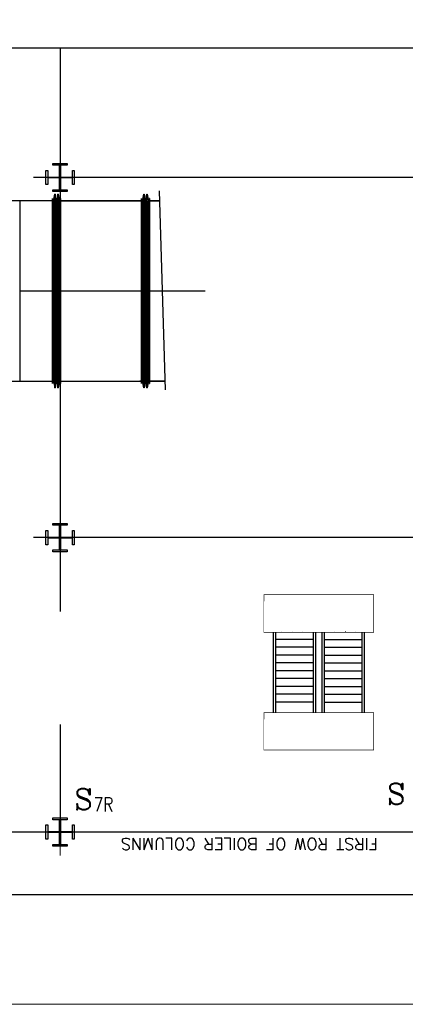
# Model space of a CAD drawing. Header units: inches. Extents: x 0 to 1544102, y -287698 to 23144100.
# Tile 38 of 256: x 52612 to 54149, y -138022 to -134093. Entities that reach past the tile are written whole.
import ezdxf

# ---------------------------------------------------------------- set-up
doc = ezdxf.new("R2010")
doc.units = ezdxf.units.IN
doc.header["$LTSCALE"] = 1800
doc.header["$MEASUREMENT"] = 0
doc.linetypes.add('CENTER', pattern=[2, 1.25, -0.25, 0.25, -0.25])
for name, color, linetype in [('1_01_GRATE_RAIL_TIER1', 7, 'Continuous'), ('1_01_HOT_SA_TO_WINDBOX', 7, 'Continuous'), ('1_01_STEEL_TIER1', 7, 'Continuous'), ('DCEN', 3, 'CENTER'), ('DIM', 4, 'Continuous'), ('DIMTEXT', 132, 'Continuous'), ('GRID', 251, 'CENTER'), ('Road', 3, 'Continuous'), ('STEEL-COLUMNS-CL', 252, 'CENTER'), ('TEXT', 3, 'Continuous')]:
    doc.layers.add(name, color=color, linetype=linetype)
doc.layers.add('CEN', color=2, linetype='CENTER', lineweight=15)
doc.layers.add('CL', color=8, linetype='CENTER', lineweight=15)
doc.styles.add('C4', font='COMPLEX', dxfattribs={"width": 0.75, "height": 625})
doc.styles.add('S3', font='simplex.shx', dxfattribs={"width": 0.75, "height": 320})
doc.styles.add('Squish', font='simplex.shx', dxfattribs={"width": 0.8})

msp = doc.modelspace()

# ---------------------------------------------------------------- linework, layer by layer
at = {"layer": '1_01_GRATE_RAIL_TIER1', "color": 8}
for p, q in [((53622.34, -136538.06), (53622.34, -136858.06)), ((53631.71, -136538.06), (53631.71, -136858.06)), ((53655.39, -136534.93), (53655, -136534.93)), ((53697.49, -136534.93), (53697.1, -136534.93)), ((53739.58, -136534.93), (53739.19, -136534.93)), ((53781.71, -136538.06), (53781.71, -136858.06)), ((53791.09, -136538.06), (53791.09, -136858.06)), ((53816.09, -136538.06), (53816.09, -136858.06)), ((53825.46, -136538.06), (53825.46, -136858.06)), ((53867.59, -136534.93), (53867.98, -136534.93)), ((53909.68, -136534.93), (53910.07, -136534.93)), ((53951.78, -136534.93), (53952.17, -136534.93)), ((53975.46, -136538.06), (53975.46, -136858.06)), ((53984.84, -136538.06), (53984.84, -136858.06)), ((53781.71, -136566.18), (53631.71, -136566.18)), ((53825.46, -136566.18), (53975.46, -136566.18)), ((53781.71, -136597.43), (53631.71, -136597.43)), ((53781.71, -136628.68), (53631.71, -136628.68)), ((53825.46, -136597.43), (53975.46, -136597.43)), ((53825.46, -136628.68), (53975.46, -136628.68)), ((53781.71, -136659.93), (53631.71, -136659.93)), ((53825.46, -136659.93), (53975.46, -136659.93)), ((53781.71, -136691.18), (53631.71, -136691.18)), ((53825.46, -136691.18), (53975.46, -136691.18)), ((53781.71, -136722.43), (53631.71, -136722.43)), ((53825.46, -136722.43), (53975.46, -136722.43)), ((53781.71, -136753.68), (53631.71, -136753.68)), ((53781.71, -136784.93), (53631.71, -136784.93)), ((53825.46, -136753.68), (53975.46, -136753.68)), ((53825.46, -136784.93), (53975.46, -136784.93)), ((53781.71, -136816.18), (53631.71, -136816.18)), ((53825.46, -136816.18), (53975.46, -136816.18))]:
    msp.add_line(p, q, dxfattribs=at)
at = {"layer": '1_01_HOT_SA_TO_WINDBOX', "color": 8}
for p, q in [((52742.54, -134816.12, 4128.13), (52492.04, -134816.12, 4128.13)), ((52742.54, -134816.12, 4128.13), (52611.92, -134816.12, 4128.13)), ((52611.92, -134816.12, 4128.13), (52611.92, -135534.87, 4128.13)), ((52611.92, -134816.12, 4128.13), (52611.92, -135534.87, 4128.13)), ((52742.54, -134816.12, 4128.13), (52611.92, -134816.12, 4128.13)), ((52742.54, -134816.12, 4128.13), (52611.92, -134816.12, 4128.13)), ((52611.92, -134816.12, 4128.13), (52611.92, -135534.87, 4128.13)), ((52611.92, -134816.12, 4128.13), (52611.92, -135534.87, 4128.13)), ((52742.54, -135544.37, 4128.13), (52742.54, -134806.62, 4128.13)), ((52742.54, -134806.62, 4128.13), (52742.92, -134806.62, 4128.13)), ((52742.54, -134806.62, 4128.13), (52742.54, -135544.37, 4128.13)), ((52742.92, -134806.62, 4128.13), (52742.54, -134806.62, 4128.13)), ((52742.54, -135544.37, 4128.13), (52742.54, -134806.62, 4128.13)), ((52742.54, -134806.62, 4128.13), (52742.92, -134806.62, 4128.13)), ((52742.54, -134806.62, 4128.13), (52742.54, -135544.37, 4128.13)), ((52742.92, -134806.62, 4128.13), (52742.54, -134806.62, 4128.13)), ((52742.54, -135534.87, 4128.13), (52742.54, -134816.12, 4128.13)), ((52742.54, -134816.12, 4128.13), (52742.54, -135534.87, 4128.13)), ((52742.54, -135534.87, 4128.13), (52742.54, -134816.12, 4128.13)), ((52742.54, -134816.12, 4128.13), (52742.54, -135534.87, 4128.13)), ((52742.92, -134806.62, 4128.13), (52742.92, -135544.37, 4128.13)), ((52742.92, -135544.37, 4128.13), (52742.92, -134806.62, 4128.13)), ((52742.92, -134806.62, 4128.13), (52742.92, -135544.37, 4128.13)), ((52742.92, -135544.37, 4128.13), (52742.92, -134806.62, 4128.13)), ((52742.92, -134816.12, 4128.13), (52742.92, -135534.87, 4128.13)), ((52746.67, -134816.12, 4128.13), (52742.92, -134816.12, 4128.13)), ((52742.92, -135534.87, 4128.13), (52742.92, -134816.12, 4128.13)), ((52742.92, -134816.12, 4128.13), (52746.67, -134816.12, 4128.13)), ((52742.92, -134816.12, 4128.13), (52742.92, -135534.87, 4128.13)), ((52746.67, -134816.12, 4128.13), (52742.92, -134816.12, 4128.13)), ((52742.92, -135534.87, 4128.13), (52742.92, -134816.12, 4128.13)), ((52742.92, -134816.12, 4128.13), (52746.67, -134816.12, 4128.13)), ((52746.67, -134816.12, 4128.13), (52751.04, -134789.12, 4128.13)), ((52751.04, -134789.12, 4128.13), (52746.67, -134816.12, 4128.13)), ((52746.67, -134816.12, 4128.13), (52751.04, -134789.12, 4128.13)), ((52751.04, -134789.12, 4128.13), (52746.67, -134816.12, 4128.13)), ((52746.67, -135534.87, 4128.13), (52746.67, -134816.12, 4128.13)), ((52746.67, -134816.12, 4128.13), (52746.67, -135534.87, 4128.13)), ((52746.67, -135534.87, 4128.13), (52746.67, -134816.12, 4128.13)), ((52746.67, -134816.12, 4128.13), (52746.67, -135534.87, 4128.13)), ((52752.92, -134789.12, 4128.13), (52751.04, -134789.12, 4128.13)), ((52751.04, -134789.12, 4128.13), (52751.04, -135561.87, 4128.13)), ((52751.04, -135561.87, 4128.13), (52751.04, -134789.12, 4128.13)), ((52752.92, -134789.12, 4128.13), (52751.04, -134789.12, 4128.13)), ((52752.92, -134789.12, 4128.13), (52751.04, -134789.12, 4128.13)), ((52751.04, -134789.12, 4128.13), (52751.04, -135561.87, 4128.13)), ((52751.04, -135561.87, 4128.13), (52751.04, -134789.12, 4128.13)), ((52752.92, -134789.12, 4128.13), (52751.04, -134789.12, 4128.13)), ((52757.29, -134816.12, 4128.13), (52752.92, -134789.12, 4128.13)), ((52752.92, -134789.12, 4128.13), (52752.92, -135561.87, 4128.13)), ((52757.29, -134816.12, 4128.13), (52752.92, -134789.12, 4128.13)), ((52752.92, -135561.87, 4128.13), (52752.92, -134789.12, 4128.13)), ((52757.29, -134816.12, 4128.13), (52752.92, -134789.12, 4128.13)), ((52752.92, -134789.12, 4128.13), (52752.92, -135561.87, 4128.13)), ((52757.29, -134816.12, 4128.13), (52752.92, -134789.12, 4128.13)), ((52752.92, -135561.87, 4128.13), (52752.92, -134789.12, 4128.13)), ((52757.29, -134816.12, 4128.13), (52757.29, -135534.87, 4128.13)), ((52759.17, -134816.12, 4128.13), (52757.29, -134816.12, 4128.13)), ((52759.17, -134816.12, 4128.13), (52757.29, -134816.12, 4128.13)), ((52757.29, -134816.12, 4128.13), (52757.29, -135534.87, 4128.13)), ((52757.29, -134816.12, 4128.13), (52757.29, -135534.87, 4128.13)), ((52759.17, -134816.12, 4128.13), (52757.29, -134816.12, 4128.13)), ((52759.17, -134816.12, 4128.13), (52757.29, -134816.12, 4128.13)), ((52757.29, -134816.12, 4128.13), (52757.29, -135534.87, 4128.13)), ((52763.54, -134789.12, 4128.13), (52759.17, -134816.12, 4128.13)), ((52759.17, -134816.12, 4128.13), (52763.54, -134789.12, 4128.13)), ((52763.54, -134789.12, 4128.13), (52759.17, -134816.12, 4128.13)), ((52759.17, -134816.12, 4128.13), (52763.54, -134789.12, 4128.13)), ((52759.17, -135534.87, 4128.13), (52759.17, -134816.12, 4128.13)), ((52759.17, -135534.87, 4128.13), (52759.17, -134816.12, 4128.13)), ((52759.17, -135534.87, 4128.13), (52759.17, -134816.12, 4128.13)), ((52759.17, -135534.87, 4128.13), (52759.17, -134816.12, 4128.13)), ((52765.42, -134789.12, 4128.13), (52763.54, -134789.12, 4128.13)), ((52763.54, -134789.12, 4128.13), (52763.54, -135561.87, 4128.13)), ((52763.54, -134789.12, 4128.13), (52765.42, -134789.12, 4128.13)), ((52763.54, -135561.87, 4128.13), (52763.54, -134789.12, 4128.13)), ((52765.42, -134789.12, 4128.13), (52763.54, -134789.12, 4128.13)), ((52763.54, -134789.12, 4128.13), (52763.54, -135561.87, 4128.13)), ((52763.54, -134789.12, 4128.13), (52765.42, -134789.12, 4128.13)), ((52763.54, -135561.87, 4128.13), (52763.54, -134789.12, 4128.13)), ((52769.79, -134816.12, 4128.13), (52765.42, -134789.12, 4128.13)), ((52765.42, -134789.12, 4128.13), (52765.42, -135561.87, 4128.13)), ((52765.42, -134789.12, 4128.13), (52765.42, -135561.87, 4128.13)), ((52765.42, -134789.12, 4128.13), (52769.79, -134816.12, 4128.13)), ((52769.79, -134816.12, 4128.13), (52765.42, -134789.12, 4128.13)), ((52765.42, -134789.12, 4128.13), (52765.42, -135561.87, 4128.13)), ((52765.42, -134789.12, 4128.13), (52765.42, -135561.87, 4128.13)), ((52765.42, -134789.12, 4128.13), (52769.79, -134816.12, 4128.13)), ((52769.79, -134816.12, 4128.13), (52769.79, -135534.87, 4128.13)), ((52773.42, -134816.12, 4128.13), (52769.79, -134816.12, 4128.13)), ((52769.79, -134816.12, 4128.13), (52773.42, -134816.12, 4128.13)), ((52769.79, -134816.12, 4128.13), (52769.79, -135534.87, 4128.13)), ((52769.79, -134816.12, 4128.13), (52769.79, -135534.87, 4128.13)), ((52773.42, -134816.12, 4128.13), (52769.79, -134816.12, 4128.13)), ((52769.79, -134816.12, 4128.13), (52773.42, -134816.12, 4128.13)), ((52769.79, -134816.12, 4128.13), (52769.79, -135534.87, 4128.13)), ((52773.42, -135544.37, 4128.13), (52773.42, -134806.62, 4128.13)), ((52773.42, -134806.62, 4128.13), (52773.79, -134806.62, 4128.13)), ((52773.42, -134806.62, 4128.13), (52773.42, -135544.37, 4128.13)), ((52773.79, -134806.62, 4128.13), (52773.42, -134806.62, 4128.13)), ((52773.42, -135544.37, 4128.13), (52773.42, -134806.62, 4128.13)), ((52773.42, -134806.62, 4128.13), (52773.79, -134806.62, 4128.13)), ((52773.42, -134806.62, 4128.13), (52773.42, -135544.37, 4128.13)), ((52773.79, -134806.62, 4128.13), (52773.42, -134806.62, 4128.13)), ((52773.42, -134816.12, 4128.13), (52773.42, -135534.87, 4128.13)), ((52773.42, -134816.12, 4128.13), (52773.42, -135534.87, 4128.13)), ((52773.42, -134816.12, 4128.13), (52773.42, -135534.87, 4128.13)), ((52773.42, -134816.12, 4128.13), (52773.42, -135534.87, 4128.13)), ((52773.79, -134806.62, 4128.13), (52773.79, -135544.37, 4128.13)), ((52773.79, -135544.37, 4128.13), (52773.79, -134806.62, 4128.13)), ((52773.79, -134806.62, 4128.13), (52773.79, -135544.37, 4128.13)), ((52773.79, -135544.37, 4128.13), (52773.79, -134806.62, 4128.13)), ((52773.79, -134816.12, 4128.13), (53097.29, -134816.12, 4128.13)), ((52773.79, -134816.12, 4128.13), (52773.79, -135534.87, 4128.13)), ((52773.79, -134816.12, 4128.13), (52773.79, -135534.87, 4128.13)), ((53097.29, -134816.12, 4128.13), (52773.79, -134816.12, 4128.13)), ((52773.79, -134816.12, 4128.13), (53097.29, -134816.12, 4128.13)), ((52773.79, -134816.12, 4128.13), (52773.79, -135534.87, 4128.13)), ((52773.79, -134816.12, 4128.13), (52773.79, -135534.87, 4128.13)), ((53097.29, -134816.12, 4128.13), (52773.79, -134816.12, 4128.13)), ((52909.79, -134816.12, 4128.13), (52984.79, -134816.12, 4128.13)), ((52909.79, -134816.12, 4128.13), (52984.79, -134816.12, 4128.13)), ((53097.29, -134806.62, 4128.13), (53097.29, -135544.37, 4128.13)), ((53097.67, -134806.62, 4128.13), (53097.29, -134806.62, 4128.13)), ((53097.29, -135544.37, 4128.13), (53097.29, -134806.62, 4128.13)), ((53097.29, -134806.62, 4128.13), (53097.67, -134806.62, 4128.13)), ((53097.29, -134806.62, 4128.13), (53097.29, -135544.37, 4128.13)), ((53097.67, -134806.62, 4128.13), (53097.29, -134806.62, 4128.13)), ((53097.29, -135544.37, 4128.13), (53097.29, -134806.62, 4128.13)), ((53097.29, -134806.62, 4128.13), (53097.67, -134806.62, 4128.13)), ((53097.29, -134816.12, 4128.13), (53097.29, -135534.87, 4128.13)), ((53097.29, -135534.87, 4128.13), (53097.29, -134816.12, 4128.13)), ((53097.29, -134816.12, 4128.13), (53097.29, -135534.87, 4128.13)), ((53097.29, -135534.87, 4128.13), (53097.29, -134816.12, 4128.13)), ((53097.67, -135544.37, 4128.13), (53097.67, -134806.62, 4128.13)), ((53097.67, -134806.62, 4128.13), (53097.67, -135544.37, 4128.13)), ((53097.67, -135544.37, 4128.13), (53097.67, -134806.62, 4128.13)), ((53097.67, -134806.62, 4128.13), (53097.67, -135544.37, 4128.13)), ((53097.67, -135534.87, 4128.13), (53097.67, -134816.12, 4128.13)), ((53101.42, -134816.12, 4128.13), (53097.67, -134816.12, 4128.13)), ((53097.67, -134816.12, 4128.13), (53097.67, -135534.87, 4128.13)), ((53101.42, -134816.12, 4128.13), (53097.67, -134816.12, 4128.13)), ((53097.67, -135534.87, 4128.13), (53097.67, -134816.12, 4128.13)), ((53101.42, -134816.12, 4128.13), (53097.67, -134816.12, 4128.13)), ((53097.67, -134816.12, 4128.13), (53097.67, -135534.87, 4128.13)), ((53101.42, -134816.12, 4128.13), (53097.67, -134816.12, 4128.13)), ((53101.42, -134816.12, 4128.13), (53105.79, -134789.12, 4128.13)), ((53101.42, -134816.12, 4128.13), (53105.79, -134789.12, 4128.13)), ((53101.42, -134816.12, 4128.13), (53105.79, -134789.12, 4128.13)), ((53101.42, -134816.12, 4128.13), (53105.79, -134789.12, 4128.13)), ((53101.42, -135534.87, 4128.13), (53101.42, -134816.12, 4128.13)), ((53101.42, -135534.87, 4128.13), (53101.42, -134816.12, 4128.13)), ((53101.42, -135534.87, 4128.13), (53101.42, -134816.12, 4128.13)), ((53101.42, -135534.87, 4128.13), (53101.42, -134816.12, 4128.13)), ((53105.79, -135561.87, 4128.13), (53105.79, -134789.12, 4128.13)), ((53105.79, -134789.12, 4128.13), (53107.67, -134789.12, 4128.13)), ((53105.79, -134789.12, 4128.13), (53105.79, -135561.87, 4128.13)), ((53105.79, -134789.12, 4128.13), (53107.67, -134789.12, 4128.13)), ((53105.79, -135561.87, 4128.13), (53105.79, -134789.12, 4128.13)), ((53105.79, -134789.12, 4128.13), (53107.67, -134789.12, 4128.13)), ((53105.79, -134789.12, 4128.13), (53105.79, -135561.87, 4128.13)), ((53105.79, -134789.12, 4128.13), (53107.67, -134789.12, 4128.13)), ((53107.67, -135561.87, 4128.13), (53107.67, -134789.12, 4128.13)), ((53107.67, -134789.12, 4128.13), (53112.04, -134816.12, 4128.13)), ((53107.67, -134789.12, 4128.13), (53112.04, -134816.12, 4128.13)), ((53107.67, -135561.87, 4128.13), (53107.67, -134789.12, 4128.13)), ((53107.67, -135561.87, 4128.13), (53107.67, -134789.12, 4128.13)), ((53107.67, -134789.12, 4128.13), (53112.04, -134816.12, 4128.13)), ((53107.67, -134789.12, 4128.13), (53112.04, -134816.12, 4128.13)), ((53107.67, -135561.87, 4128.13), (53107.67, -134789.12, 4128.13)), ((53112.04, -135534.87, 4128.13), (53112.04, -134816.12, 4128.13)), ((53112.04, -134816.12, 4128.13), (53113.92, -134816.12, 4128.13)), ((53112.04, -134816.12, 4128.13), (53113.92, -134816.12, 4128.13)), ((53112.04, -135534.87, 4128.13), (53112.04, -134816.12, 4128.13)), ((53112.04, -135534.87, 4128.13), (53112.04, -134816.12, 4128.13)), ((53112.04, -134816.12, 4128.13), (53113.92, -134816.12, 4128.13)), ((53112.04, -134816.12, 4128.13), (53113.92, -134816.12, 4128.13)), ((53112.04, -135534.87, 4128.13), (53112.04, -134816.12, 4128.13)), ((53113.92, -134816.12, 4128.13), (53118.29, -134789.12, 4128.13)), ((53113.92, -134816.12, 4128.13), (53118.29, -134789.12, 4128.13)), ((53113.92, -134816.12, 4128.13), (53118.29, -134789.12, 4128.13)), ((53113.92, -134816.12, 4128.13), (53118.29, -134789.12, 4128.13)), ((53113.92, -134816.12, 4128.13), (53113.92, -135534.87, 4128.13)), ((53113.92, -134816.12, 4128.13), (53113.92, -135534.87, 4128.13)), ((53113.92, -134816.12, 4128.13), (53113.92, -135534.87, 4128.13)), ((53113.92, -134816.12, 4128.13), (53113.92, -135534.87, 4128.13)), ((53118.29, -135561.87, 4128.13), (53118.29, -134789.12, 4128.13)), ((53118.29, -134789.12, 4128.13), (53120.17, -134789.12, 4128.13)), ((53118.29, -134789.12, 4128.13), (53120.17, -134789.12, 4128.13)), ((53118.29, -134789.12, 4128.13), (53118.29, -135561.87, 4128.13)), ((53118.29, -135561.87, 4128.13), (53118.29, -134789.12, 4128.13)), ((53118.29, -134789.12, 4128.13), (53120.17, -134789.12, 4128.13)), ((53118.29, -134789.12, 4128.13), (53120.17, -134789.12, 4128.13)), ((53118.29, -134789.12, 4128.13), (53118.29, -135561.87, 4128.13)), ((53120.17, -135561.87, 4128.13), (53120.17, -134789.12, 4128.13)), ((53120.17, -134789.12, 4128.13), (53124.54, -134816.12, 4128.13)), ((53120.17, -135561.87, 4128.13), (53120.17, -134789.12, 4128.13)), ((53120.17, -134789.12, 4128.13), (53124.54, -134816.12, 4128.13)), ((53120.17, -135561.87, 4128.13), (53120.17, -134789.12, 4128.13)), ((53120.17, -134789.12, 4128.13), (53124.54, -134816.12, 4128.13)), ((53120.17, -135561.87, 4128.13), (53120.17, -134789.12, 4128.13)), ((53120.17, -134789.12, 4128.13), (53124.54, -134816.12, 4128.13)), ((53124.54, -135534.87, 4128.13), (53124.54, -134816.12, 4128.13)), ((53124.54, -134816.12, 4128.13), (53128.17, -134816.12, 4128.13)), ((53124.54, -134816.12, 4128.13), (53128.17, -134816.12, 4128.13)), ((53124.54, -135534.87, 4128.13), (53124.54, -134816.12, 4128.13)), ((53124.54, -135534.87, 4128.13), (53124.54, -134816.12, 4128.13)), ((53124.54, -134816.12, 4128.13), (53128.17, -134816.12, 4128.13)), ((53124.54, -134816.12, 4128.13), (53128.17, -134816.12, 4128.13)), ((53124.54, -135534.87, 4128.13), (53124.54, -134816.12, 4128.13)), ((53128.17, -134806.62, 4128.13), (53128.17, -135544.37, 4128.13)), ((53128.54, -134806.62, 4128.13), (53128.17, -134806.62, 4128.13)), ((53128.17, -135544.37, 4128.13), (53128.17, -134806.62, 4128.13)), ((53128.17, -134806.62, 4128.13), (53128.54, -134806.62, 4128.13)), ((53128.17, -134806.62, 4128.13), (53128.17, -135544.37, 4128.13)), ((53128.54, -134806.62, 4128.13), (53128.17, -134806.62, 4128.13)), ((53128.17, -135544.37, 4128.13), (53128.17, -134806.62, 4128.13)), ((53128.17, -134806.62, 4128.13), (53128.54, -134806.62, 4128.13)), ((53128.17, -134816.12, 4128.13), (53128.17, -135534.87, 4128.13)), ((53128.17, -134816.12, 4128.13), (53128.17, -135534.87, 4128.13)), ((53128.17, -134816.12, 4128.13), (53128.17, -135534.87, 4128.13)), ((53128.17, -134816.12, 4128.13), (53128.17, -135534.87, 4128.13)), ((53128.54, -135544.37, 4128.13), (53128.54, -134806.62, 4128.13)), ((53128.54, -134806.62, 4128.13), (53128.54, -135544.37, 4128.13)), ((53128.54, -135544.37, 4128.13), (53128.54, -134806.62, 4128.13)), ((53128.54, -134806.62, 4128.13), (53128.54, -135544.37, 4128.13)), ((53128.54, -134816.12, 4128.13), (53170.06, -134816.12, 4128.13)), ((53170.06, -134816.12, 4128.13), (53128.54, -134816.12, 4128.13)), ((53128.54, -134816.12, 4128.13), (53128.54, -135534.87, 4128.13)), ((53128.54, -134816.12, 4128.13), (53128.54, -135534.87, 4128.13)), ((53170.06, -134816.12, 4128.13), (53128.54, -134816.12, 4128.13)), ((53128.54, -135534.87, 4128.13), (53128.54, -134816.12, 4128.13)), ((53128.54, -135534.87, 4128.13), (53128.54, -134816.12, 4128.13)), ((53128.54, -134816.12, 4128.13), (53170.06, -134816.12, 4128.13)), ((52611.92, -135175.5, 4128.13), (52742.54, -135175.5, 4128.13)), ((52773.79, -135175.5, 4128.13), (52742.54, -135175.5, 4128.13)), ((52773.79, -135175.5, 4128.13), (52742.54, -135175.5, 4128.13)), ((52773.79, -135175.5, 4128.13), (53097.29, -135175.5, 4128.13)), ((52773.79, -135175.5, 4128.13), (53097.29, -135175.5, 4128.13)), ((53128.54, -135175.5, 4128.13), (53097.29, -135175.5, 4128.13)), ((53128.54, -135175.5, 4128.13), (53097.29, -135175.5, 4128.13)), ((53128.54, -135175.5, 4128.13), (53350.42, -135175.5, 4128.13)), ((52492.04, -135534.87, 4128.13), (52742.54, -135534.87, 4128.13)), ((52611.92, -135534.87, 4128.13), (52742.54, -135534.87, 4128.13)), ((52611.92, -135534.87, 4128.13), (52742.54, -135534.87, 4128.13)), ((52611.92, -135534.87, 4128.13), (52742.54, -135534.87, 4128.13)), ((52742.92, -135544.37, 4128.13), (52742.54, -135544.37, 4128.13)), ((52742.54, -135544.37, 4128.13), (52742.92, -135544.37, 4128.13)), ((52742.92, -135544.37, 4128.13), (52742.54, -135544.37, 4128.13)), ((52742.54, -135544.37, 4128.13), (52742.92, -135544.37, 4128.13)), ((52742.92, -135534.87, 4128.13), (52746.67, -135534.87, 4128.13)), ((52746.67, -135534.87, 4128.13), (52742.92, -135534.87, 4128.13)), ((52742.92, -135534.87, 4128.13), (52746.67, -135534.87, 4128.13)), ((52746.67, -135534.87, 4128.13), (52742.92, -135534.87, 4128.13)), ((52746.67, -135534.87, 4128.13), (52751.04, -135561.87, 4128.13)), ((52746.67, -135534.87, 4128.13), (52751.04, -135561.87, 4128.13)), ((52746.67, -135534.87, 4128.13), (52751.04, -135561.87, 4128.13)), ((52746.67, -135534.87, 4128.13), (52751.04, -135561.87, 4128.13)), ((52751.04, -135561.87, 4128.13), (52752.92, -135561.87, 4128.13)), ((52751.04, -135561.87, 4128.13), (52752.92, -135561.87, 4128.13)), ((52751.04, -135561.87, 4128.13), (52752.92, -135561.87, 4128.13)), ((52751.04, -135561.87, 4128.13), (52752.92, -135561.87, 4128.13)), ((52752.92, -135561.87, 4128.13), (52757.29, -135534.87, 4128.13)), ((52752.92, -135561.87, 4128.13), (52757.29, -135534.87, 4128.13)), ((52752.92, -135561.87, 4128.13), (52757.29, -135534.87, 4128.13)), ((52752.92, -135561.87, 4128.13), (52757.29, -135534.87, 4128.13)), ((52757.29, -135534.87, 4128.13), (52759.17, -135534.87, 4128.13)), ((52757.29, -135534.87, 4128.13), (52759.17, -135534.87, 4128.13)), ((52757.29, -135534.87, 4128.13), (52759.17, -135534.87, 4128.13)), ((52757.29, -135534.87, 4128.13), (52759.17, -135534.87, 4128.13)), ((52759.17, -135534.87, 4128.13), (52763.54, -135561.87, 4128.13)), ((52763.54, -135561.87, 4128.13), (52759.17, -135534.87, 4128.13)), ((52759.17, -135534.87, 4128.13), (52763.54, -135561.87, 4128.13)), ((52763.54, -135561.87, 4128.13), (52759.17, -135534.87, 4128.13)), ((52763.54, -135561.87, 4128.13), (52765.42, -135561.87, 4128.13)), ((52765.42, -135561.87, 4128.13), (52763.54, -135561.87, 4128.13)), ((52763.54, -135561.87, 4128.13), (52765.42, -135561.87, 4128.13)), ((52765.42, -135561.87, 4128.13), (52763.54, -135561.87, 4128.13)), ((52765.42, -135561.87, 4128.13), (52769.79, -135534.87, 4128.13)), ((52769.79, -135534.87, 4128.13), (52765.42, -135561.87, 4128.13)), ((52765.42, -135561.87, 4128.13), (52769.79, -135534.87, 4128.13)), ((52769.79, -135534.87, 4128.13), (52765.42, -135561.87, 4128.13)), ((52769.79, -135534.87, 4128.13), (52773.42, -135534.87, 4128.13)), ((52773.42, -135534.87, 4128.13), (52769.79, -135534.87, 4128.13)), ((52769.79, -135534.87, 4128.13), (52773.42, -135534.87, 4128.13)), ((52773.42, -135534.87, 4128.13), (52769.79, -135534.87, 4128.13)), ((52773.79, -135544.37, 4128.13), (52773.42, -135544.37, 4128.13)), ((52773.42, -135544.37, 4128.13), (52773.79, -135544.37, 4128.13)), ((52773.79, -135544.37, 4128.13), (52773.42, -135544.37, 4128.13)), ((52773.42, -135544.37, 4128.13), (52773.79, -135544.37, 4128.13)), ((52773.79, -135534.87, 4128.13), (53097.29, -135534.87, 4128.13)), ((52773.79, -135534.87, 4128.13), (53097.29, -135534.87, 4128.13)), ((52773.79, -135534.87, 4128.13), (53097.29, -135534.87, 4128.13)), ((52773.79, -135534.87, 4128.13), (53097.29, -135534.87, 4128.13)), ((53191.57, -135534.87, 4128.13), (53091.04, -135534.87, 4128.13)), ((53097.29, -135544.37, 4128.13), (53097.67, -135544.37, 4128.13)), ((53097.67, -135544.37, 4128.13), (53097.29, -135544.37, 4128.13)), ((53097.29, -135544.37, 4128.13), (53097.67, -135544.37, 4128.13)), ((53097.67, -135544.37, 4128.13), (53097.29, -135544.37, 4128.13)), ((53097.67, -135534.87, 4128.13), (53101.42, -135534.87, 4128.13)), ((53097.67, -135534.87, 4128.13), (53101.42, -135534.87, 4128.13)), ((53097.67, -135534.87, 4128.13), (53101.42, -135534.87, 4128.13)), ((53097.67, -135534.87, 4128.13), (53101.42, -135534.87, 4128.13)), ((53101.42, -135534.87, 4128.13), (53105.79, -135561.87, 4128.13)), ((53105.79, -135561.87, 4128.13), (53101.42, -135534.87, 4128.13)), ((53101.42, -135534.87, 4128.13), (53105.79, -135561.87, 4128.13)), ((53105.79, -135561.87, 4128.13), (53101.42, -135534.87, 4128.13)), ((53107.67, -135561.87, 4128.13), (53105.79, -135561.87, 4128.13)), ((53107.67, -135561.87, 4128.13), (53105.79, -135561.87, 4128.13)), ((53107.67, -135561.87, 4128.13), (53105.79, -135561.87, 4128.13)), ((53107.67, -135561.87, 4128.13), (53105.79, -135561.87, 4128.13)), ((53112.04, -135534.87, 4128.13), (53107.67, -135561.87, 4128.13)), ((53112.04, -135534.87, 4128.13), (53107.67, -135561.87, 4128.13)), ((53112.04, -135534.87, 4128.13), (53107.67, -135561.87, 4128.13)), ((53112.04, -135534.87, 4128.13), (53107.67, -135561.87, 4128.13)), ((53113.92, -135534.87, 4128.13), (53112.04, -135534.87, 4128.13)), ((53113.92, -135534.87, 4128.13), (53112.04, -135534.87, 4128.13)), ((53113.92, -135534.87, 4128.13), (53112.04, -135534.87, 4128.13)), ((53113.92, -135534.87, 4128.13), (53112.04, -135534.87, 4128.13)), ((53118.29, -135561.87, 4128.13), (53113.92, -135534.87, 4128.13)), ((53113.92, -135534.87, 4128.13), (53118.29, -135561.87, 4128.13)), ((53118.29, -135561.87, 4128.13), (53113.92, -135534.87, 4128.13)), ((53113.92, -135534.87, 4128.13), (53118.29, -135561.87, 4128.13)), ((53120.17, -135561.87, 4128.13), (53118.29, -135561.87, 4128.13)), ((53118.29, -135561.87, 4128.13), (53120.17, -135561.87, 4128.13)), ((53120.17, -135561.87, 4128.13), (53118.29, -135561.87, 4128.13)), ((53118.29, -135561.87, 4128.13), (53120.17, -135561.87, 4128.13)), ((53124.54, -135534.87, 4128.13), (53120.17, -135561.87, 4128.13)), ((53120.17, -135561.87, 4128.13), (53124.54, -135534.87, 4128.13)), ((53124.54, -135534.87, 4128.13), (53120.17, -135561.87, 4128.13)), ((53120.17, -135561.87, 4128.13), (53124.54, -135534.87, 4128.13)), ((53128.17, -135534.87, 4128.13), (53124.54, -135534.87, 4128.13)), ((53124.54, -135534.87, 4128.13), (53128.17, -135534.87, 4128.13)), ((53128.17, -135534.87, 4128.13), (53124.54, -135534.87, 4128.13)), ((53124.54, -135534.87, 4128.13), (53128.17, -135534.87, 4128.13)), ((53128.17, -135544.37, 4128.13), (53128.54, -135544.37, 4128.13)), ((53128.54, -135544.37, 4128.13), (53128.17, -135544.37, 4128.13)), ((53128.17, -135544.37, 4128.13), (53128.54, -135544.37, 4128.13)), ((53128.54, -135544.37, 4128.13), (53128.17, -135544.37, 4128.13)), ((53191.57, -135534.87, 4128.13), (53128.54, -135534.87, 4128.13)), ((53128.54, -135534.87, 4128.13), (53191.57, -135534.87, 4128.13)), ((53191.57, -135534.87, 4128.13), (53128.54, -135534.87, 4128.13)), ((53191.57, -135534.87, 4128.13), (53128.54, -135534.87, 4128.13))]:
    msp.add_line(p, q, dxfattribs=at)
at = {"layer": '1_01_STEEL_TIER1', "color": 8}
for points in [[(52744.21, -134771.69), (52770.77, -134771.69), (52770.77, -134724), (52723.09, -134724), (52723.09, -134750.56), (52716.09, -134750.56), (52716.09, -134694.31), (52723.09, -134694.31), (52723.09, -134720.87), (52770.77, -134720.87), (52770.77, -134673.19), (52744.21, -134673.19), (52744.21, -134666.19), (52800.46, -134666.19), (52800.46, -134673.19), (52773.9, -134673.19), (52773.9, -134720.87), (52821.59, -134720.87), (52821.59, -134694.31), (52828.59, -134694.31), (52828.59, -134750.56), (52821.59, -134750.56), (52821.59, -134724), (52773.9, -134724), (52773.9, -134771.69), (52800.46, -134771.69), (52800.46, -134778.69), (52744.21, -134778.69)], [(52744.2, -136209.19), (52770.77, -136209.19), (52770.77, -136161.5), (52723.08, -136161.5), (52723.08, -136188.06), (52716.08, -136188.06), (52716.08, -136131.81), (52723.08, -136131.81), (52723.08, -136158.38), (52770.77, -136158.38), (52770.77, -136110.69), (52744.2, -136110.69), (52744.2, -136103.69), (52800.45, -136103.69), (52800.45, -136110.69), (52773.89, -136110.69), (52773.89, -136158.38), (52821.58, -136158.38), (52821.58, -136131.81), (52828.58, -136131.81), (52828.58, -136188.06), (52821.58, -136188.06), (52821.58, -136161.5), (52773.89, -136161.5), (52773.89, -136209.19), (52800.45, -136209.19), (52800.45, -136216.19), (52744.2, -136216.19)], [(52744.2, -137384.19), (52770.77, -137384.19), (52770.77, -137336.5), (52723.08, -137336.5), (52723.08, -137363.06), (52716.08, -137363.06), (52716.08, -137306.81), (52723.08, -137306.81), (52723.08, -137333.37), (52770.77, -137333.37), (52770.77, -137285.69), (52744.2, -137285.69), (52744.2, -137278.69), (52800.45, -137278.69), (52800.45, -137285.69), (52773.89, -137285.69), (52773.89, -137333.37), (52821.58, -137333.37), (52821.58, -137306.81), (52828.58, -137306.81), (52828.58, -137363.06), (52821.58, -137363.06), (52821.58, -137336.5), (52773.89, -137336.5), (52773.89, -137384.19), (52800.45, -137384.19), (52800.45, -137391.19), (52744.2, -137391.19)], [(52744.2, -137384.19), (52770.77, -137384.19), (52770.77, -137336.5), (52723.08, -137336.5), (52723.08, -137363.06), (52716.08, -137363.06), (52716.08, -137306.81), (52723.08, -137306.81), (52723.08, -137333.37), (52770.77, -137333.37), (52770.77, -137285.69), (52744.2, -137285.69), (52744.2, -137278.69), (52800.45, -137278.69), (52800.45, -137285.69), (52773.89, -137285.69), (52773.89, -137333.37), (52821.58, -137333.37), (52821.58, -137306.81), (52828.58, -137306.81), (52828.58, -137363.06), (52821.58, -137363.06), (52821.58, -137336.5), (52773.89, -137336.5), (52773.89, -137384.19), (52800.45, -137384.19), (52800.45, -137391.19), (52744.2, -137391.19)]]:
    msp.add_lwpolyline(points, close=True, dxfattribs=at)
at = {"layer": 'CEN', "color": 8}
msp.add_line((52772.33, -137428.68), (52772.33, -137241.18), dxfattribs=at)
at = {"layer": 'CEN', "color": 8, "linetype": 'CENTER', "ltscale": 10}
msp.add_line((56422.41, -137334.94), (24413.08, -137334.94), dxfattribs=at)
at = {"layer": 'CL', "color": 8, "ltscale": 100}
msp.add_line((63534.99, -138022.43), (17066.08, -138022.43), dxfattribs=at)
at = {"layer": 'DCEN', "color": 8, "linetype": 'Continuous', "const_width": 2.5}
for points in [[(54022.34, -136538.06), (54022.34, -136388.06), (53584.88, -136388.06), (53584.84, -136538.06)], [(54022.34, -137008.06), (54022.34, -136858.06), (53584.88, -136858.06), (53584.84, -137008.06)]]:
    msp.add_lwpolyline(points, close=True, dxfattribs=at)
at = {"layer": 'DIM'}
msp.add_lwpolyline([(29443.81, -134205.33), (40944.99, -134205.33), (40944.99, -131445.04), (45545.46, -136965.61), (45545.46, -134205.33), (57046.65, -134205.33)], dxfattribs=at)
at = {"layer": 'DIMTEXT', "color": 8}
msp.add_line((53192.61, -135569.94, 4128.13), (53168.86, -134776.19, 4128.13), dxfattribs=at)
at = {"layer": 'GRID', "color": 8}
msp.add_line((56541.08, -137334.93), (39653.58, -137334.93), dxfattribs=at)
at = {"layer": 'Road', "color": 8}
msp.add_line((62066.08, -137584.93), (18535.19, -137584.93), dxfattribs=at)
at = {"layer": 'STEEL-COLUMNS-CL', "color": 8}
for p, q in [((52772.33, -134205.33), (52772.33, -137557.44)), ((54272.33, -134722.44), (52666.08, -134722.44)), ((54607.19, -136159.94), (52666.08, -136159.94)), ((55049.71, -137334.94), (46777.95, -137334.93))]:
    msp.add_line(p, q, dxfattribs=at)

# ---------------------------------------------------------------- texts
at = {"layer": 'DIMTEXT', "color": 8, "insert": (54039.93, -137358.97), "char_height": 46.875, "width": 1247.9028, "attachment_point": 7, "rotation": 180, "style": 'Squish'}
msp.add_mtext('{\\W1;FIRST ROW OF BOILER COLUMNS}', dxfattribs=at)
at = {"layer": 'TEXT', "color": 8, "style": 'C4', "text_generation_flag": 6}
for p in [(54076.19, -137225.35), (52829.49, -137246.78)]:
    msp.add_text('S', height=84.38, rotation=180, dxfattribs=at).set_placement(p)
at = {"layer": 'TEXT', "color": 8, "style": 'S3', "width": 0.8}
msp.add_text('7R', height=56.25, dxfattribs=at).set_placement((52905.99, -137253.34))

doc.saveas('drawing.dxf')
